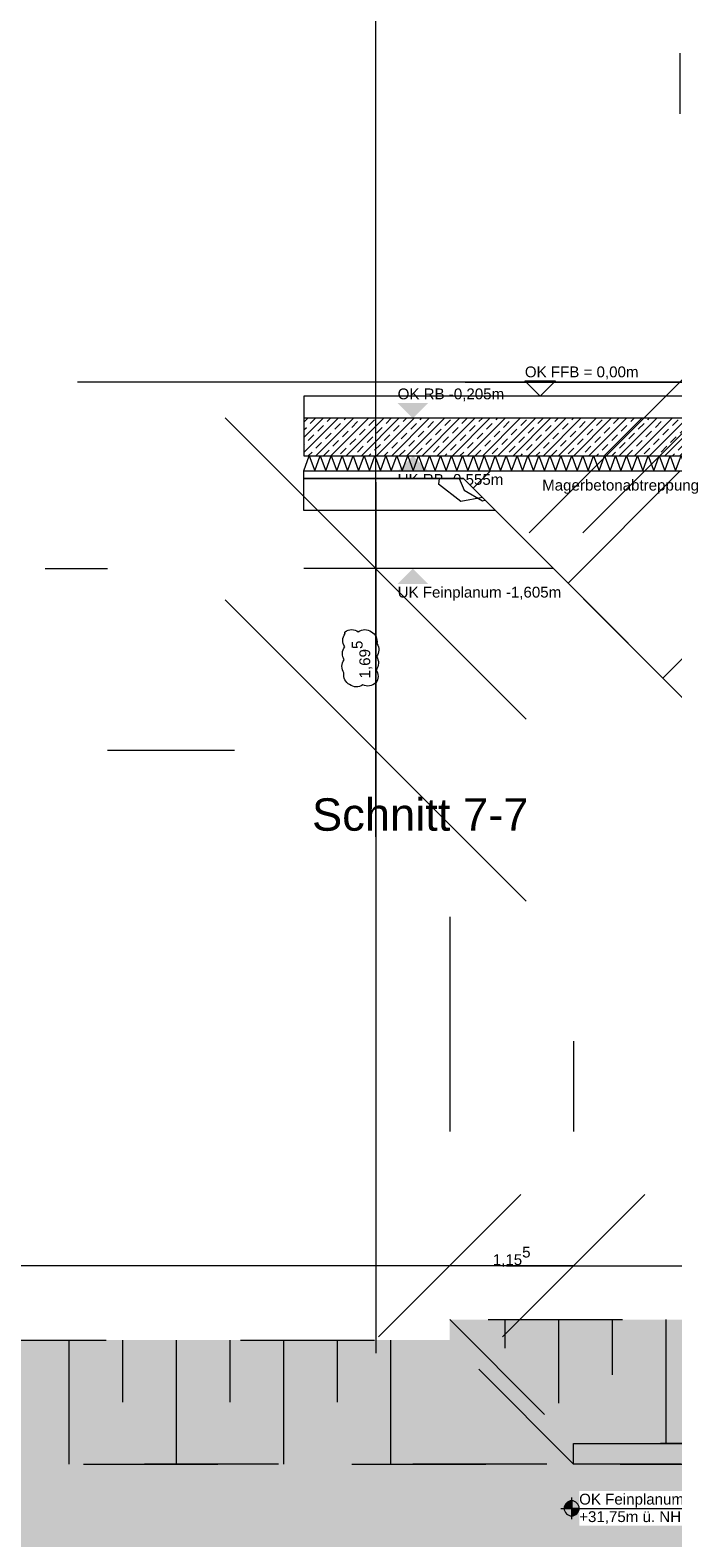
# Model space of a CAD drawing. Header units: metres. Extents: x -3716 to 31, y -1854 to 706.
# Tile 198 of 237: x -1017 to -942, y 437 to 613. Entities that reach past the tile are written whole.
import ezdxf

# ---------------------------------------------------------------- set-up
doc = ezdxf.new("R2010")
doc.units = ezdxf.units.M
doc.header["$LTSCALE"] = 1.25
doc.header["$PDMODE"] = 1
doc.header["$PDSIZE"] = -2
doc.linetypes.add('VW-01 Strichlinie kurz', pattern=[1.999894, 0.999947, -0.999947])
doc.layers.get('0').update_dxf_attribs({"lineweight": 25})
for name, color, linetype, lineweight, true_color in [('00 -Bauelemente -Dämmung innen', 7, 'Continuous', 9, 0xff7fe6), ('30 -35 Decken- 0 Decken', 7, 'Continuous', 35, 0x00ee00), ('70 -72 Beschriftung- 1 Beschriftung allgemein', 7, 'Continuous', 9, 0xff6633), ('70 -76 Bemaßung- 2 Allgemein', 7, 'Continuous', 5, 0x6666cc), ('70 -77 Revision- 2 Wolken', 7, 'Continuous', 18, 0x944cff)]:
    doc.layers.add(name, color=color, linetype=linetype, lineweight=lineweight, true_color=true_color)
for name, color, linetype, lineweight in [('30 -32 Gründung-Baugrube', 7, 'VW-01 Strichlinie kurz', 9), ('70 -72 Beschriftung- 5 Höhenkoten', 7, 'Continuous', 15), ('Keine', 7, 'Continuous', 9)]:
    doc.layers.add(name, color=color, linetype=linetype, lineweight=lineweight)
doc.styles.add('Arial', font='arial.ttf')
doc.dimstyles.new('k+k_klein', dxfattribs={"dimtxt": 1.258608, "dimasz": 1.3255, "dimexe": 1.25, "dimexo": 3.75, "dimgap": 0.125, "dimtad": 1, "dimdec": 3, "dimtxsty": 'Arial', "dimblk": 'VW_SLASH', "dimblk1": 'VW_SLASH', "dimblk2": 'VW_SLASH', "dimcen": 0, "dimdle": 0.625, "dimadec": 3, "dimazin": 0, "dimtfac": 0.75, "dimtdec": 3, "dimtix": 1, "dimtmove": 0, "dimatfit": 0, "dimldrblk": 'VW_FILLEDARROW', "dimfxlon": 1, "dimfrac": 2, "dimtolj": 1, "dimarcsym": 0})
doc.dimstyles.new('SIA_DIN1356', dxfattribs={"dimtxt": 1.258608, "dimasz": 2.80603, "dimexe": 2.5, "dimexo": 3.75, "dimgap": 0.625, "dimtad": 1, "dimdec": 3, "dimtxsty": 'Arial', "dimblk": 'VW_SLASH-1', "dimblk1": 'VW_SLASH-1', "dimblk2": 'VW_SLASH-1', "dimcen": 0, "dimdle": 2.5, "dimadec": 3, "dimazin": 0, "dimtfac": 1, "dimtdec": 3, "dimtix": 1, "dimtmove": 0, "dimatfit": 0, "dimldrblk": 'VW_FILLEDARROW-1', "dimfxl": 1, "dimfrac": 2, "dimtolj": 1, "dimarcsym": 0})

# ---------------------------------------------------------------- blocks, each defined once
blk = doc.blocks.new('Gruppe-43')
at = {"layer": '30 -32 Gründung-Baugrube', "color": 7, "transparency": 33554687}
for p, q in [((-52.326, 2.398), (-52.326, 2.133)), ((-51.826, 2.398), (-51.826, 1.621)), ((-51.326, 2.398), (-51.326, 1.885)), ((-50.826, 2.398), (-50.826, 1.243))]:
    blk.add_line(p, q, dxfattribs=at)
blk = doc.blocks.new('Gruppe-44')
at = {"layer": '30 -32 Gründung-Baugrube', "color": 7, "transparency": 33554687}
for p, q in [((-56.391, 2.208), (-56.391, 1.053)), ((-55.891, 2.208), (-55.891, 1.63)), ((-55.391, 2.208), (-55.391, 1.053)), ((-54.891, 2.208), (-54.891, 1.63)), ((-54.391, 2.208), (-54.391, 1.053)), ((-53.891, 2.208), (-53.891, 1.63)), ((-53.391, 2.208), (-53.391, 1.053))]:
    blk.add_line(p, q, dxfattribs=at)
blk = doc.blocks.new('Gruppe-153')
at = {"layer": '30 -32 Gründung-Baugrube', "color": 7, "transparency": 33554687}
for name in ['Gruppe-43', 'Gruppe-44']:
    blk.add_blockref(name, (0, 0), dxfattribs=at)
blk = doc.blocks.new('Gruppe-290')
at = {"color": 255, "linetype": 'Continuous'}
blk.add_wipeout([(-51.634, 0.64), (-50.071, 0.64), (-50.071, 0.802), (-51.634, 0.802)], dxfattribs=at).dxf.layer = '70 -72 Beschriftung- 5 Höhenkoten'
at = {"layer": '70 -72 Beschriftung- 5 Höhenkoten', "insert": (-51.634, 0.776), "char_height": 0.10069, "attachment_point": 1, "line_spacing_factor": 0.96878, "style": 'Arial'}
blk.add_mtext('OK Feinplanum Dränage', dxfattribs=at)
at = {"color": 255, "linetype": 'Continuous'}
blk.add_wipeout([(-51.634, 0.478), (-50.004, 0.478), (-50.004, 0.64), (-51.634, 0.64)], dxfattribs=at).dxf.layer = '70 -72 Beschriftung- 5 Höhenkoten'
at = {"layer": '70 -72 Beschriftung- 5 Höhenkoten', "linetype": 'Continuous', "lineweight": 0}
h = blk.add_hatch(color=7, dxfattribs=at)
edge = h.paths.add_edge_path()
edge.add_arc((-51.704, 0.64), 0.07, 90, 180)
edge.add_line((-51.774, 0.64), (-51.704, 0.64))
edge.add_line((-51.704, 0.64), (-51.704, 0.71))
h = blk.add_hatch(color=7, dxfattribs=at)
edge = h.paths.add_edge_path()
edge.add_arc((-51.704, 0.64), 0.07, 270, 360)
edge.add_line((-51.634, 0.64), (-51.704, 0.64))
edge.add_line((-51.704, 0.64), (-51.704, 0.57))
at = {"layer": '70 -72 Beschriftung- 5 Höhenkoten'}
for p, q in [((-51.704, 0.54), (-51.704, 0.74)), ((-51.804, 0.64), (-50.004, 0.64))]:
    blk.add_line(p, q, dxfattribs=at)
at = {"layer": '70 -72 Beschriftung- 5 Höhenkoten', "flags": 128}
for points in [[(-51.704, 0.71, 0.414214), (-51.774, 0.64), (-51.704, 0.64)], [(-51.634, 0.64, 0.414214), (-51.704, 0.71), (-51.704, 0.64)], [(-51.774, 0.64, 0.414214), (-51.704, 0.57), (-51.704, 0.64)], [(-51.704, 0.57, 0.414214), (-51.634, 0.64), (-51.704, 0.64)]]:
    blk.add_lwpolyline(points, format="xyb", close=True, dxfattribs=at)
at = {"layer": '70 -72 Beschriftung- 5 Höhenkoten', "insert": (-51.634, 0.613), "char_height": 0.10069, "attachment_point": 1, "line_spacing_factor": 0.96878, "style": 'Arial'}
blk.add_mtext('+31,75m ü. NHN (-2,45m)', dxfattribs=at)
blk = doc.blocks.new('VW_SLASH')
at = {"color": 0, "linetype": 'ByBlock', "lineweight": -2, "transparency": 16777216}
blk.add_line((0.472, 0), (-1, 0), dxfattribs=at)
at = {"color": 0, "lineweight": 5, "transparency": 16777216, "flags": 128}
blk.add_lwpolyline([(0.5, 0.5), (-0.5, -0.5)], dxfattribs=at)
blk = doc.blocks.new('*D828')
at = {"layer": '70 -76 Bemaßung- 2 Allgemein', "color": 0, "lineweight": -2}
for p, q in [((-52.841, 6.148), (-52.841, 4.15)), ((-70.746, 4.003), (-70.746, 4.15)), ((-54.167, 2.9), (-69.421, 2.9))]:
    blk.add_line(p, q, dxfattribs=at)
at = {"layer": 'Defpoints', "color": 0}
for p in [(-70.746, 2.9), (-52.841, 2.398), (-70.746, 0.253)]:
    blk.add_point(p, dxfattribs=at)
at = {"layer": '70 -76 Bemaßung- 2 Allgemein', "color": 0, "lineweight": -2, "xscale": 1.32550048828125, "yscale": 1.32550048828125, "zscale": 1.32550048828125, "rotation": 180}
blk.add_blockref('VW_SLASH', (-70.746, 2.9), dxfattribs=at)
at = {"layer": '70 -76 Bemaßung- 2 Allgemein', "color": 0, "lineweight": -2, "xscale": 1.32550048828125, "yscale": 1.32550048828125, "zscale": 1.32550048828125}
blk.add_blockref('VW_SLASH', (-52.841, 2.9), dxfattribs=at)
at = {"layer": '70 -76 Bemaßung- 2 Allgemein', "color": 0, "insert": (-61.794, 2.983), "char_height": 0.10069, "attachment_point": 5, "style": 'Arial'}
blk.add_mtext('\\A1;17,90\\S51^ ;', dxfattribs=at)
blk = doc.blocks.new('VW_FILLEDARROW')
at = {"linetype": 'Continuous', "lineweight": 0, "transparency": 16777216}
blk.add_hatch(color=0, dxfattribs=at).paths.add_polyline_path([(-2.829, 0.758), (0, 0), (-2.829, -0.758)])
at = {"color": 0, "lineweight": 5, "transparency": 16777216, "flags": 128}
blk.add_lwpolyline([(-2.829, 0.758), (0, 0), (-2.829, -0.758)], close=True, dxfattribs=at)
blk = doc.blocks.new('*D829')
at = {"layer": '70 -76 Bemaßung- 2 Allgemein', "color": 0, "lineweight": -2}
for p, q in [((-52.841, 6.148), (-52.841, 4.15)), ((-51.686, 4.993), (-51.686, 4.15)), ((-54.167, 2.9), (-55.492, 2.9)), ((-51.686, 2.9), (-52.841, 2.9)), ((-50.36, 2.9), (-49.035, 2.9))]:
    blk.add_line(p, q, dxfattribs=at)
at = {"layer": 'Defpoints', "color": 0}
for p in [(-52.841, 2.9), (-52.841, 2.398), (-51.686, 1.243)]:
    blk.add_point(p, dxfattribs=at)
at = {"layer": '70 -76 Bemaßung- 2 Allgemein', "color": 0, "lineweight": -2, "xscale": 1.32550048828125, "yscale": 1.32550048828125, "zscale": 1.32550048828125}
blk.add_blockref('VW_SLASH', (-52.841, 2.9), dxfattribs=at)
at = {"layer": '70 -76 Bemaßung- 2 Allgemein', "color": 0, "lineweight": -2, "xscale": 1.32550048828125, "yscale": 1.32550048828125, "zscale": 1.32550048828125, "rotation": 180}
blk.add_blockref('VW_SLASH', (-51.686, 2.9), dxfattribs=at)
at = {"layer": '70 -76 Bemaßung- 2 Allgemein', "color": 0, "insert": (-52.263, 2.982), "char_height": 0.10069, "attachment_point": 5, "style": 'Arial'}
blk.add_mtext('\\A1;1,15\\S5^ ;', dxfattribs=at)
blk = doc.blocks.new('*D830')
at = {"layer": '70 -76 Bemaßung- 2 Allgemein', "color": 0, "lineweight": -2}
for p, q in [((-51.686, 4.993), (-51.686, 4.15)), ((-27.531, 4.803), (-27.531, 4.15)), ((-28.857, 2.9), (-50.36, 2.9))]:
    blk.add_line(p, q, dxfattribs=at)
at = {"layer": 'Defpoints', "color": 0}
for p in [(-51.686, 2.9), (-51.686, 1.243), (-27.531, 1.053)]:
    blk.add_point(p, dxfattribs=at)
at = {"layer": '70 -76 Bemaßung- 2 Allgemein', "color": 0, "lineweight": -2, "xscale": 1.32550048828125, "yscale": 1.32550048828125, "zscale": 1.32550048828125, "rotation": 180}
blk.add_blockref('VW_SLASH', (-51.686, 2.9), dxfattribs=at)
at = {"layer": '70 -76 Bemaßung- 2 Allgemein', "color": 0, "lineweight": -2, "xscale": 1.32550048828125, "yscale": 1.32550048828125, "zscale": 1.32550048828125}
blk.add_blockref('VW_SLASH', (-27.531, 2.9), dxfattribs=at)
at = {"layer": '70 -76 Bemaßung- 2 Allgemein', "color": 0, "insert": (-39.608, 2.982), "char_height": 0.10069, "attachment_point": 5, "style": 'Arial'}
blk.add_mtext('\\A1;24,15\\S5^ ;', dxfattribs=at)
blk = doc.blocks.new('Gruppe-1144')
at = {"color": 255, "linetype": 'Continuous', "lineweight": 5}
blk.add_wipeout([(-54.2, 13.048), (-50.196, 13.048), (-50.196, 13.188), (-54.2, 13.188)], dxfattribs=at).dxf.layer = '00 -Bauelemente -Dämmung innen'
blk = doc.blocks.new('Gruppe-1145')
at = {"layer": '00 -Bauelemente -Dämmung innen', "color": 7, "transparency": 33554687, "flags": 128}
blk.add_lwpolyline([(-54.2, 13.048), (-54.149, 13.188), (-54.098, 13.048), (-54.047, 13.188), (-53.996, 13.048), (-53.945, 13.188), (-53.894, 13.048), (-53.843, 13.188), (-53.792, 13.048), (-53.741, 13.188), (-53.69, 13.048), (-53.639, 13.188), (-53.589, 13.048), (-53.538, 13.188), (-53.487, 13.048), (-53.436, 13.188), (-53.385, 13.048), (-53.334, 13.188), (-53.283, 13.048), (-53.232, 13.188), (-53.181, 13.048), (-53.13, 13.188), (-53.079, 13.048), (-53.028, 13.188), (-52.977, 13.048), (-52.926, 13.188), (-52.875, 13.048), (-52.824, 13.188), (-52.773, 13.048), (-52.722, 13.188), (-52.671, 13.048), (-52.62, 13.188), (-52.569, 13.048), (-52.518, 13.188), (-52.468, 13.048), (-52.417, 13.188), (-52.366, 13.048), (-52.315, 13.188), (-52.264, 13.048), (-52.213, 13.188), (-52.162, 13.048), (-52.111, 13.188), (-52.06, 13.048), (-52.009, 13.188), (-51.958, 13.048), (-51.907, 13.188), (-51.856, 13.048), (-51.805, 13.188), (-51.754, 13.048), (-51.703, 13.188), (-51.652, 13.048), (-51.601, 13.188), (-51.55, 13.048), (-51.499, 13.188), (-51.448, 13.048), (-51.397, 13.188), (-51.346, 13.048), (-51.296, 13.188), (-51.245, 13.048), (-51.194, 13.188), (-51.143, 13.048), (-51.092, 13.188), (-51.041, 13.048), (-50.99, 13.188), (-50.939, 13.048), (-50.888, 13.188), (-50.837, 13.048), (-50.786, 13.188), (-50.735, 13.048), (-50.684, 13.188), (-50.633, 13.048), (-50.582, 13.188), (-50.531, 13.048), (-50.48, 13.188), (-50.429, 13.048), (-50.378, 13.188), (-50.327, 13.048), (-50.276, 13.188), (-50.225, 13.048), (-50.196, 13.129)], dxfattribs=at)
blk = doc.blocks.new('Gruppe-1146')
at = {"layer": '00 -Bauelemente -Dämmung innen', "color": 7, "linetype": 'Continuous', "lineweight": 9, "transparency": 33554687}
blk.add_line((-50.196, 13.188), (-54.2, 13.188), dxfattribs=at)
blk = doc.blocks.new('Gruppe-1147')
at = {"layer": '00 -Bauelemente -Dämmung innen', "color": 7, "linetype": 'Continuous', "lineweight": 9, "transparency": 33554687}
blk.add_line((-54.2, 13.048), (-50.196, 13.048), dxfattribs=at)
blk = doc.blocks.new('Gruppe-1148')
at = {"layer": '00 -Bauelemente -Dämmung innen', "color": 7, "transparency": 33554687}
for name in ['Gruppe-1146', 'Gruppe-1147']:
    blk.add_blockref(name, (0, 0), dxfattribs=at)
blk = doc.blocks.new('Gruppe-1149')
at = {"layer": '00 -Bauelemente -Dämmung innen', "color": 7}
blk.add_blockref('Gruppe-1144', (0, 0), dxfattribs=at)
at = {"layer": '00 -Bauelemente -Dämmung innen', "color": 7, "transparency": 33554687}
for name in ['Gruppe-1145', 'Gruppe-1148']:
    blk.add_blockref(name, (0, 0), dxfattribs=at)
blk = doc.blocks.new('Gruppe-1150')
at = {"layer": '00 -Bauelemente -Dämmung innen', "color": 7, "transparency": 33554687}
blk.add_blockref('Gruppe-1149', (0, 0), dxfattribs=at)
at = {"layer": '00 -Bauelemente -Dämmung innen', "color": 0, "flags": 1}
for tag in ['IFC_UUID', 'instanceID', 'prm0_name', 'prm0_type', 'prm0_value', 'prm1_name', 'prm1_type', 'prm1_value', 'prm2_name', 'prm2_type', 'prm2_value', 'prm3_name', 'prm3_type', 'prm3_value', 'prm4_name', 'prm4_type', 'prm4_value', 'prm5_name', 'prm5_type', 'prm5_value', 'prm6_name', 'prm6_type', 'prm6_value']:
    blk.add_attdef(tag, (-54.2, 13.048), '', height=0.00018, dxfattribs=at)
blk = doc.blocks.new('VW_SLASH-1')
at = {"color": 0, "linetype": 'ByBlock', "lineweight": -2, "transparency": 16777216}
blk.add_line((0.8909, 0), (-1, 0), dxfattribs=at)
at = {"color": 0, "lineweight": 20, "transparency": 16777216, "flags": 128}
blk.add_lwpolyline([(0.5001, 0.5001), (-0.5001, -0.5001)], dxfattribs=at)
blk = doc.blocks.new('*D1666')
at = {"layer": '30 -35 Decken- 0 Decken', "color": 0, "linetype": 'Continuous', "lineweight": -2}
for p, q in [((-50.696, 16.938), (-50.696, 16.373)), ((-50.196, 16.938), (-50.196, 16.373)), ((-53.502, 13.873), (-56.308, 13.873)), ((-50.196, 13.873), (-50.696, 13.873)), ((-47.39, 13.873), (-44.584, 13.873))]:
    blk.add_line(p, q, dxfattribs=at)
at = {"layer": 'Defpoints', "color": 0}
for p in [(-50.696, 13.873), (-50.696, 13.188), (-50.196, 13.188)]:
    blk.add_point(p, dxfattribs=at)
at = {"layer": '30 -35 Decken- 0 Decken', "color": 0, "lineweight": -2, "xscale": 2.8060302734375, "yscale": 2.8060302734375, "zscale": 2.8060302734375}
blk.add_blockref('VW_SLASH-1', (-50.696, 13.873), dxfattribs=at)
at = {"layer": '30 -35 Decken- 0 Decken', "color": 0, "lineweight": -2, "xscale": 2.8060302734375, "yscale": 2.8060302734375, "zscale": 2.8060302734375, "rotation": 180}
blk.add_blockref('VW_SLASH-1', (-50.196, 13.873), dxfattribs=at)
at = {"layer": '30 -35 Decken- 0 Decken', "color": 0, "lineweight": 9, "insert": (-50.446, 13.95), "char_height": 0.1007, "attachment_point": 5, "style": 'Arial'}
blk.add_mtext('\\A1;50', dxfattribs=at)
blk = doc.blocks.new('VW_FILLEDARROW-1')
at = {"linetype": 'Continuous', "lineweight": 0, "transparency": 16777216}
blk.add_hatch(color=0, dxfattribs=at).paths.add_polyline_path([(-1.4144, 0.379), (0, 0), (-1.4144, -0.379)])
at = {"color": 0, "lineweight": 5, "transparency": 16777216, "flags": 128}
blk.add_lwpolyline([(-1.4144, 0.379), (0, 0), (-1.4144, -0.379)], close=True, dxfattribs=at)
blk = doc.blocks.new('Gruppe-1237')
at = {"layer": '70 -77 Revision- 2 Wolken', "transparency": 33554687, "flags": 128}
blk.add_lwpolyline([(-53.815, 11.55, -0.162278), (-53.754, 11.57, -0.162278), (-53.693, 11.55, -0.162278), (-53.632, 11.57, -0.162278), (-53.571, 11.55, -0.162278), (-53.527, 11.503, -0.162278), (-53.52, 11.439, -0.162278), (-53.501, 11.378, -0.162278), (-53.523, 11.317, -0.162278), (-53.505, 11.256, -0.162278), (-53.527, 11.196, -0.162278), (-53.508, 11.134, -0.162278), (-53.53, 11.074, -0.162278), (-53.587, 11.045, -0.162278), (-53.651, 11.056, -0.162278), (-53.712, 11.036, -0.162278), (-53.773, 11.057, -0.162278), (-53.818, 11.103, -0.162278), (-53.826, 11.166, -0.162278), (-53.845, 11.228, -0.162278), (-53.823, 11.288, -0.162278), (-53.841, 11.35, -0.162278), (-53.819, 11.41, -0.162278), (-53.838, 11.472, -0.162278), (-53.816, 11.532, -0.162278), (-53.818, 11.541, -0.162278), (-53.815, 11.55)], format="xyb", close=True, dxfattribs=at)
blk = doc.blocks.new('*D1675')
at = {"layer": '30 -35 Decken- 0 Decken', "color": 0, "linetype": 'Continuous', "lineweight": -2}
for p, q in [((-53.53, 14.944), (-53.53, 17.75)), ((-56.611, 12.138), (-56.03, 12.138)), ((-53.53, 10.443), (-53.53, 12.138)), ((-54.846, 10.443), (-56.03, 10.443)), ((-53.53, 7.637), (-53.53, 4.831))]:
    blk.add_line(p, q, dxfattribs=at)
at = {"layer": 'Defpoints', "color": 0}
for p in [(-53.53, 12.138), (-52.861, 12.138), (-51.096, 10.443)]:
    blk.add_point(p, dxfattribs=at)
at = {"layer": '30 -35 Decken- 0 Decken', "color": 0, "lineweight": -2, "xscale": 2.8060302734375, "yscale": 2.8060302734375, "zscale": 2.8060302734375}
for p, rotation in [((-53.53, 12.138), 270), ((-53.53, 10.443), 90)]:
    blk.add_blockref('VW_SLASH-1', p, dxfattribs=dict(at, rotation=rotation))
at = {"layer": '30 -35 Decken- 0 Decken', "color": 0, "lineweight": 9, "insert": (-53.658, 11.291), "char_height": 0.10069, "attachment_point": 5, "rotation": 90, "style": 'Arial'}
blk.add_mtext('\\A1;1,69\\S5^ ;', dxfattribs=at)
blk = doc.blocks.new('Gruppe-519')
at = {"layer": '70 -76 Bemaßung- 2 Allgemein'}
for base, p1, p2, text, picture, middle in [((-70.74606, 2.89996), (-52.841, 2.39796), (-70.74606, 0.25296), '17,90\\S51^ ;', '*D828', (-61.79353, 2.98306)), ((-52.841, 2.89996), (-51.686, 1.24296), (-52.841, 2.39796), '1,15\\S5^ ;', '*D829', (-52.2635, 2.98215)), ((-51.686, 2.89996), (-27.531, 1.05296), (-51.686, 1.24296), '24,15\\S5^ ;', '*D830', (-39.6085, 2.98215))]:
    dim = blk.add_linear_dim(base=base, p1=p1, p2=p2, text=text, dimstyle='k+k_klein', override={"dimtxt": 0.100689, "dimgap": 0.005, "dimdec": 4, "dimpost": '<>', "dimtxsty": 'Arial', "dimtmove": 2}, dxfattribs=at)
    dim.commit()
    dim.dimension.update_dxf_attribs({"geometry": picture, "text_midpoint": middle})
blk = doc.blocks.new('_Feinplanum 2D (2D)')
at = {"layer": '30 -32 Gründung-Baugrube', "linetype": 'Continuous', "lineweight": 0, "true_color": 0xfffdee}
h = blk.add_hatch(color=7, dxfattribs=at)
h.paths.add_polyline_path([(3.234, 2.208), (3.234, -3.255), (2.984, -4.188), (2.984, -7.283), (4.962, -7.283), (4.962, -10.133), (2.654, -10.133), (2.654, -15.181), (4.962, -15.181), (4.962, -18.031), (2.984, -18.031), (2.984, -43.352), (-34.742, -43.352), (-34.742, -45.105), (-41.182, -45.105), (-41.182, -44.674), (-49.965, -44.674), (-49.965, -43.352), (-84.242, -43.352), (-84.242, -45.104), (-90.682, -45.104), (-90.682, -44.674), (-99.465, -44.674), (-99.465, -43.352), (-160.892, -43.352), (-160.892, -45.104), (-167.332, -45.104), (-167.332, -44.674), (-176.115, -44.674), (-176.115, -43.352), (-179.176, -43.352), (-179.176, 2.208), (-156.666, 2.208), (-156.666, 2.555), (-146.526, 2.555), (-146.526, 2.208), (-52.841, 2.208), (-52.841, 2.398), (-26.376, 2.398), (-26.376, 2.208)])
h.paths.add_polyline_path([(-178.021, 1.053), (-178.021, -42.197), (-174.115, -42.197), (-174.115, -42.674), (-171.875, -42.674), (-171.875, -42.228), (-169.941, -42.228), (-169.941, -42.674), (-167.701, -42.674), (-167.701, -42.197), (-165.332, -42.197), (-165.332, -43.104), (-162.892, -43.104), (-162.892, -42.197), (-97.465, -42.197), (-97.465, -42.674), (-95.225, -42.674), (-95.225, -42.197), (-93.291, -42.197), (-93.291, -42.674), (-91.051, -42.674), (-91.051, -42.197), (-88.682, -42.197), (-88.682, -43.104), (-86.242, -43.104), (-86.242, -42.197), (-53.001, -42.197), (-53.001, -41.897), (-52.999, -41.897), (-52.999, -42.197), (-47.965, -42.197), (-47.965, -42.674), (-45.725, -42.674), (-45.725, -42.197), (-43.791, -42.197), (-43.791, -42.674), (-41.551, -42.674), (-41.551, -42.197), (-39.182, -42.197), (-39.182, -43.104), (-36.742, -43.104), (-36.742, -42.197), (-16.711, -42.197), (-16.711, -42.196), (-13.63, -42.197), (1.829, -42.197), (1.829, -4.036), (2.079, -3.103), (2.079, 1.053), (-16.711, 1.053), (-27.531, 1.053), (-27.531, 1.243), (-51.686, 1.243), (-51.686, 1.053), (-53.001, 1.053), (-88.896, 1.053), (-106.641, 1.053), (-147.681, 1.053), (-147.681, 1.4), (-155.511, 1.4), (-155.511, 1.053)])
at = {"layer": '30 -32 Gründung-Baugrube', "linetype": 'Continuous', "lineweight": 0, "true_color": 0xfffbdf}
blk.add_hatch(color=7, dxfattribs=at).paths.add_polyline_path([(-51.686, 1.243), (-27.531, 1.243), (-27.531, 1.053), (-51.686, 1.053)])
at = {"layer": '30 -32 Gründung-Baugrube', "linetype": 'Continuous', "lineweight": 0}
h = blk.add_hatch(color=254, dxfattribs=at)
h.paths.add_polyline_path([(-52.999, -42.197), (-53.001, -42.197), (-86.242, -42.197), (-86.242, -43.104), (-88.682, -43.104), (-88.682, -42.197), (-88.896, -42.197), (-88.896, -42.197), (-91.051, -42.197), (-91.051, -42.674), (-93.291, -42.674), (-93.291, -42.197), (-95.225, -42.197), (-95.225, -42.674), (-97.465, -42.674), (-97.465, -42.197), (-162.892, -42.197), (-162.892, -43.104), (-165.332, -43.104), (-165.332, -42.197), (-167.701, -42.197), (-167.701, -42.674), (-169.941, -42.674), (-169.941, -42.197), (-171.875, -42.197), (-171.875, -42.674), (-174.115, -42.674), (-174.115, -42.197), (-178.021, -42.197), (-178.021, 1.053), (-106.641, 1.053), (-88.896, 1.053), (-53.001, 1.053), (-16.711, 1.053), (2.079, 1.053), (2.079, -3.103), (1.829, -4.036), (1.829, -42.197), (-13.63, -42.197), (-16.711, -42.196), (-16.711, -42.197), (-36.742, -42.197), (-36.742, -43.104), (-39.182, -43.104), (-39.182, -42.197), (-41.551, -42.197), (-41.551, -42.674), (-43.791, -42.674), (-43.791, -42.197), (-45.725, -42.197), (-45.725, -42.674), (-47.965, -42.674), (-47.965, -42.197)])
h.paths.add_polyline_path([(-106.641, 0.253), (-177.221, 0.253), (-177.221, -41.397), (-174.115, -41.397), (-174.115, -40.677), (-171.875, -40.677), (-171.875, -41.397), (-169.941, -41.397), (-169.941, -40.677), (-167.701, -40.677), (-167.701, -41.397), (-165.332, -41.397), (-165.332, -40.004), (-162.892, -40.004), (-162.892, -41.397), (-97.465, -41.397), (-97.465, -40.677), (-95.225, -40.677), (-95.225, -41.397), (-93.291, -41.397), (-93.291, -40.677), (-91.051, -40.677), (-91.051, -41.397), (-88.896, -41.397), (-88.896, -41.397), (-88.682, -41.397), (-88.682, -40.004), (-86.242, -40.004), (-86.242, -41.397), (-71.546, -41.397), (-71.546, 0.253), (-88.896, 0.253)])
h.paths.add_polyline_path([(-70.746, -41.397), (-53.001, -41.397), (-52.999, -41.397), (-47.965, -41.397), (-47.965, -40.677), (-45.725, -40.677), (-45.725, -41.397), (-43.791, -41.397), (-43.791, -40.677), (-41.551, -40.677), (-41.551, -41.397), (-39.182, -41.397), (-39.182, -40.004), (-36.742, -40.004), (-36.742, -41.397), (-16.711, -41.397), (-16.711, -41.398), (1.029, -41.397), (1.029, -3.93), (1.279, -2.997), (1.279, 0.253), (-16.711, 0.253), (-53.001, 0.253), (-70.746, 0.253)])
at = {"layer": '30 -32 Gründung-Baugrube'}
for p, q in [((-52.841, 2.398), (-51.686, 1.243)), ((-51.686, 1.053), (-52.841, 2.208))]:
    blk.add_line(p, q, dxfattribs=at)
at = {"layer": '30 -32 Gründung-Baugrube', "flags": 128}
for points in [[(3.234, 2.208), (3.234, -3.255), (2.984, -4.188), (2.984, -7.283), (4.962, -7.283), (4.962, -10.133), (2.654, -10.133), (2.654, -15.181), (4.962, -15.181), (4.962, -18.031), (2.984, -18.031), (2.984, -43.352), (-34.742, -43.352), (-34.742, -45.105), (-41.182, -45.105), (-41.182, -44.674), (-49.965, -44.674), (-49.965, -43.352), (-84.242, -43.352), (-84.242, -45.104), (-90.682, -45.104), (-90.682, -44.674), (-99.465, -44.674), (-99.465, -43.352), (-160.892, -43.352), (-160.892, -45.104), (-167.332, -45.104), (-167.332, -44.674), (-176.115, -44.674), (-176.115, -43.352), (-179.176, -43.352), (-179.176, 2.208), (-156.666, 2.208), (-156.666, 2.555), (-146.526, 2.555), (-146.526, 2.208), (-52.841, 2.208), (-52.841, 2.398), (-26.376, 2.398), (-26.376, 2.208)], [(-178.021, 1.053), (-178.021, -42.197), (-174.115, -42.197), (-174.115, -42.674), (-171.875, -42.674), (-171.875, -42.228), (-169.941, -42.228), (-169.941, -42.674), (-167.701, -42.674), (-167.701, -42.197), (-165.332, -42.197), (-165.332, -43.104), (-162.892, -43.104), (-162.892, -42.197), (-97.465, -42.197), (-97.465, -42.674), (-95.225, -42.674), (-95.225, -42.197), (-93.291, -42.197), (-93.291, -42.674), (-91.051, -42.674), (-91.051, -42.197), (-88.682, -42.197), (-88.682, -43.104), (-86.242, -43.104), (-86.242, -42.197), (-53.001, -42.197), (-53.001, -41.897), (-52.999, -41.897), (-52.999, -42.197), (-47.965, -42.197), (-47.965, -42.674), (-45.725, -42.674), (-45.725, -42.197), (-43.791, -42.197), (-43.791, -42.674), (-41.551, -42.674), (-41.551, -42.197), (-39.182, -42.197), (-39.182, -43.104), (-36.742, -43.104), (-36.742, -42.197), (-16.711, -42.197), (-16.711, -42.196), (-13.63, -42.197), (1.829, -42.197), (1.829, -4.036), (2.079, -3.103), (2.079, 1.053), (-16.711, 1.053), (-27.531, 1.053), (-27.531, 1.243), (-51.686, 1.243), (-51.686, 1.053), (-53.001, 1.053), (-88.896, 1.053), (-106.641, 1.053), (-147.681, 1.053), (-147.681, 1.4), (-155.511, 1.4), (-155.511, 1.053)], [(-51.686, 1.243), (-27.531, 1.243), (-27.531, 1.053), (-51.686, 1.053)], [(-52.999, -42.197), (-53.001, -42.197), (-86.242, -42.197), (-86.242, -43.104), (-88.682, -43.104), (-88.682, -42.197), (-88.896, -42.197), (-88.896, -42.197), (-91.051, -42.197), (-91.051, -42.674), (-93.291, -42.674), (-93.291, -42.197), (-95.225, -42.197), (-95.225, -42.674), (-97.465, -42.674), (-97.465, -42.197), (-162.892, -42.197), (-162.892, -43.104), (-165.332, -43.104), (-165.332, -42.197), (-167.701, -42.197), (-167.701, -42.674), (-169.941, -42.674), (-169.941, -42.197), (-171.875, -42.197), (-171.875, -42.674), (-174.115, -42.674), (-174.115, -42.197), (-178.021, -42.197), (-178.021, 1.053), (-106.641, 1.053), (-88.896, 1.053), (-53.001, 1.053), (-16.711, 1.053), (2.079, 1.053), (2.079, -3.103), (1.829, -4.036), (1.829, -42.197), (-13.63, -42.197), (-16.711, -42.196), (-16.711, -42.197), (-36.742, -42.197), (-36.742, -43.104), (-39.182, -43.104), (-39.182, -42.197), (-41.551, -42.197), (-41.551, -42.674), (-43.791, -42.674), (-43.791, -42.197), (-45.725, -42.197), (-45.725, -42.674), (-47.965, -42.674), (-47.965, -42.197)]]:
    blk.add_lwpolyline(points, close=True, dxfattribs=at)
at = {"layer": '30 -32 Gründung-Baugrube', "color": 7}
blk.add_blockref('Gruppe-153', (0, 0), dxfattribs=at)
at = {"layer": '70 -72 Beschriftung- 5 Höhenkoten', "color": 7}
blk.add_blockref('Gruppe-290', (0, 0), dxfattribs=at)
at = {"layer": '70 -76 Bemaßung- 2 Allgemein'}
blk.add_blockref('Gruppe-519', (0, 0), dxfattribs=at)
blk = doc.blocks.new('_FU_2D LP11 (3D)')
at = {"layer": '00 -Bauelemente -Dämmung innen', "color": 7}
blk.add_blockref('Gruppe-1150', (0, 0), dxfattribs=at)
at = {"color": 255, "linetype": 'Continuous', "lineweight": 9}
blk.add_wipeout([(-54.2, 13.538), (-49.79599996, 13.538), (-49.79599996, 13.743), (-54.2, 13.743)], dxfattribs=at).dxf.layer = '30 -35 Decken- 0 Decken'
at = {"layer": '30 -35 Decken- 0 Decken', "color": 7, "linetype": 'Continuous', "lineweight": 9, "flags": 128}
blk.add_lwpolyline([(-54.2, 13.538), (-49.79599996, 13.538), (-49.79599996, 13.743), (-54.2, 13.743)], close=True, dxfattribs=at)
at = {"layer": '30 -35 Decken- 0 Decken', "color": 7, "linetype": 'Continuous', "lineweight": 9}
blk.add_solid([(-53.18349996, 13.538), (-53.3257643, 13.68026433), (-53.04123563, 13.68026433)], dxfattribs=at)
at = {"layer": '30 -35 Decken- 0 Decken', "color": 7, "insert": (-53.3257643, 13.81552521), "char_height": 0.1006886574, "attachment_point": 1, "line_spacing_factor": 0.970891, "style": 'Arial'}
blk.add_mtext('OK RB -0,205m', dxfattribs=at)
at = {"color": 255, "linetype": 'Continuous', "lineweight": 9}
blk.add_wipeout([(-50.39599996, 10.843), (-47.34599996, 10.843), (-47.34599996, 11.588), (-28.82099996, 11.588), (-28.82099996, 13.048), (-26.02099996, 13.048), (-26.02099996, 12.978), (-27.29099996, 12.978), (-28.75099996, 11.518), (-46.48857356, 11.518), (-47.26357356, 10.743), (-50.47842637, 10.743), (-52.71342637, 12.978), (-54.2, 12.978), (-54.2, 13.048), (-50.39599996, 13.048)], dxfattribs=at).dxf.layer = '30 -35 Decken- 0 Decken'
at = {"layer": '30 -35 Decken- 0 Decken', "linetype": 'Continuous', "lineweight": 9}
h = blk.add_hatch(dxfattribs=at)
h.set_pattern_fill('5_Beton unbewehrt', style=0, pattern_type=2)
h.set_pattern_definition([(-135, (0, 0), (0.883883, -0.883883), [2.12132, -1.41421])])
h.paths.add_polyline_path([(-50.39599996, 10.843), (-47.34599996, 10.843), (-47.34599996, 11.588), (-28.82099996, 11.588), (-28.82099996, 13.048), (-26.02099996, 13.048), (-26.02099996, 12.978), (-27.29099996, 12.978), (-28.75099996, 11.518), (-46.48857356, 11.518), (-47.26357356, 10.743), (-50.47842637, 10.743), (-52.71342637, 12.978), (-54.2, 12.978), (-54.2, 13.048), (-50.39599996, 13.048)])
at = {"layer": '30 -35 Decken- 0 Decken', "color": 7, "linetype": 'Continuous', "lineweight": 9, "flags": 128}
blk.add_lwpolyline([(-50.39599996, 10.843), (-47.34599996, 10.843), (-47.34599996, 11.588), (-28.82099996, 11.588), (-28.82099996, 13.048), (-26.02099996, 13.048), (-26.02099996, 12.978), (-27.29099996, 12.978), (-28.75099996, 11.518), (-46.48857356, 11.518), (-47.26357356, 10.743), (-50.47842637, 10.743), (-52.71342637, 12.978), (-54.2, 12.978), (-54.2, 13.048), (-50.39599996, 13.048)], close=True, dxfattribs=at)
at = {"layer": '30 -35 Decken- 0 Decken', "color": 7, "linetype": 'Continuous', "lineweight": 9}
blk.add_solid([(-53.18349996, 13.188), (-53.3257643, 13.04573567), (-53.04123563, 13.04573567)], dxfattribs=at)
at = {"layer": '30 -35 Decken- 0 Decken', "color": 7, "insert": (-53.3257643, 13.01871877), "char_height": 0.1006886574, "attachment_point": 1, "line_spacing_factor": 0.970891, "style": 'Arial'}
blk.add_mtext('UK RB -0,555m', dxfattribs=at)
at = {"color": 255, "linetype": 'Continuous', "lineweight": 9}
blk.add_wipeout([(-51.99799998, 13.743), (-52.14026432, 13.88526433), (-51.85573565, 13.88526433)], dxfattribs=at).dxf.layer = '30 -35 Decken- 0 Decken'
at = {"layer": '30 -35 Decken- 0 Decken', "color": 7, "linetype": 'Continuous', "lineweight": 9, "flags": 128}
blk.add_lwpolyline([(-51.99799998, 13.743), (-52.14026432, 13.88526433), (-51.85573565, 13.88526433)], close=True, dxfattribs=at)
at = {"layer": '30 -35 Decken- 0 Decken', "color": 7, "insert": (-52.14026432, 14.02052521), "char_height": 0.1006886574, "attachment_point": 1, "line_spacing_factor": 0.970891, "style": 'Arial'}
blk.add_mtext('OK FFB = 0,00m', dxfattribs=at)
at = {"color": 255, "linetype": 'Continuous', "lineweight": 9}
blk.add_wipeout([(-54.2, 13.188), (-50.19599996, 13.188), (-50.19599996, 11.233), (-49.79599996, 11.233), (-49.79599996, 13.538), (-54.2, 13.538)], dxfattribs=at).dxf.layer = '30 -35 Decken- 0 Decken'
at = {"layer": '30 -35 Decken- 0 Decken', "linetype": 'Continuous', "lineweight": 9}
h = blk.add_hatch(dxfattribs=at)
h.set_pattern_fill('Stahlbeton1  SRF', style=0, pattern_type=2)
h.set_pattern_definition([(45, (0, 0), (0.07071068, -0.07071068), []), (45, (0.03536, -0.03536), (0.07071068, -0.07071068), [0.075, -0.05])])
h.paths.add_polyline_path([(-54.2, 13.188), (-50.19599996, 13.188), (-50.19599996, 11.233), (-49.79599996, 11.233), (-49.79599996, 13.538), (-54.2, 13.538)])
at = {"layer": '30 -35 Decken- 0 Decken', "color": 7, "linetype": 'Continuous', "lineweight": 9, "flags": 128}
blk.add_lwpolyline([(-54.2, 13.188), (-50.19599996, 13.188), (-50.19599996, 11.233), (-49.79599996, 11.233), (-49.79599996, 13.538), (-54.2, 13.538)], close=True, dxfattribs=at)
at = {"layer": '30 -35 Decken- 0 Decken', "color": 7, "insert": (-51.97916989, 12.96566841), "char_height": 0.1006886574, "attachment_point": 1, "line_spacing_factor": 0.970891, "style": 'Arial'}
blk.add_mtext('Magerbetonabtreppung', dxfattribs=at)
at = {"layer": '30 -35 Decken- 0 Decken', "color": 7, "linetype": 'Continuous', "lineweight": 9}
dim = blk.add_linear_dim(base=(-50.69599996, 13.87310489), p1=(-50.19599996, 13.188), p2=(-50.69599996, 13.188), text='50', dimstyle='SIA_DIN1356', override={"dimtxt": 0.100689, "dimgap": 0.025, "dimdec": 8, "dimpost": '<>', "dimtxsty": 'Arial', "dimtmove": 2}, dxfattribs=at)
dim.commit()
dim.dimension.update_dxf_attribs({"geometry": '*D1666', "text_midpoint": (-50.44599996, 13.94950645)})
blk = doc.blocks.new('_Feinplanum 2D-8 (3D)')
at = {"layer": '30 -35 Decken- 0 Decken', "color": 7, "linetype": 'Continuous', "lineweight": 9}
for p, q in [((-51.87342637, 12.138), (-54.2, 12.138)), ((-50.47842637, 10.743), (-51.87342637, 12.138))]:
    blk.add_line(p, q, dxfattribs=at)
blk.add_solid([(-53.18349996, 12.138), (-53.3257643, 11.99573567), (-53.04123563, 11.99573567)], dxfattribs=at)
at = {"layer": '70 -77 Revision- 2 Wolken'}
blk.add_blockref('Gruppe-1237', (0, 0), dxfattribs=at)
at = {"layer": '30 -35 Decken- 0 Decken', "color": 7, "insert": (-53.3257643, 11.96871877), "char_height": 0.1006886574, "attachment_point": 1, "line_spacing_factor": 0.970891, "style": 'Arial'}
blk.add_mtext('UK Feinplanum -1,605m ', dxfattribs=at)
at = {"color": 255, "linetype": 'Continuous', "lineweight": 9}
blk.add_wipeout([(-54.2, 12.978), (-52.71342637, 12.978), (-52.41342637, 12.678), (-54.2, 12.678)], dxfattribs=at).dxf.layer = '30 -35 Decken- 0 Decken'
at = {"layer": '30 -35 Decken- 0 Decken', "linetype": 'Continuous', "lineweight": 9}
h = blk.add_hatch(dxfattribs=at)
h.set_pattern_fill('Mörtel_Putz sehr fein SRF', style=0, pattern_type=2)
h.set_pattern_definition([(19.983, (0, 0), (3.0513, -2.96883), [0.19305, -3.66798]), (-13.8697, (0.1815, 0.066), (3.0513, -2.96883), [0.34402, -6.53646]), (-44.215, (0.5155, -0.0165), (-0.57727, -4.28831), [0.21286, -4.0444]), (-97.667, (0.668, -0.165), (-3.62857, -1.31948), [0.21635, -4.11064]), (-160.017, (0.639, -0.3794), (-6.67987, 1.64935), [0.19305, -3.66798]), (166.1303, (0.4577, -0.4453), (-9.73117, 4.61818), [0.34402, -6.53646]), (135.785, (0.1237, -0.363), (0.57727, 4.28831), [0.21286, -4.0444]), (82.333, (-0.029, -0.2145), (3.62857, 1.31948), [0.21635, -4.11064]), (-110.556, (-1.1957, 1.773), (4.232, -2.40967), [0.17615, -4.14553]), (-67.195, (-1.2576, 1.608), (4.23201, -2.40967), [0.28547, -6.7182]), (-29.657, (-1.147, 1.345), (5.74945, 1.63685), [0.1985, -4.67145]), (15.8914, (-0.9746, 1.2468), (1.51744, 4.04652), [0.24366, -5.73426]), (69.444, (-0.74, 1.3135), (-4.232, 2.40967), [0.17615, -4.14553]), (112.805, (-0.6783, 1.4784), (-1.51744, -4.04652), [0.28547, -6.7182]), (150.343, (-0.789, 1.7415), (-1.51744, -4.04652), [0.1985, -4.67145]), (-164.1086, (-0.9614, 1.8398), (-4.232, 2.40967), [0.24366, -5.73426]), (-136.779, (0.742, -1.897), (2.8039, -7.0097), [0.1879, -9.2051]), (-68.199, (0.605, -2.025), (9.6487, -0.5773), [0.151, -7.3987]), (-3.424, (0.6614, -2.166), (6.8448, 6.4325), [0.1933, -9.4726]), (43.221, (0.8544, -2.177), (-2.8039, 7.0097), [0.1879, -9.2051]), (111.801, (0.991, -2.0485), (-9.6487, 0.5773), [0.151, -7.3987]), (176.576, (0.935, -1.908), (-6.8448, -6.4325), [0.1933, -9.4726]), (142.046, (-1.1546, -1.1546), (-0.65974, -4.0409), [0.26147, -4.9679]), (80.727, (-1.3606, -0.994), (-4.7831, -0.82468), [0.20472, -3.8897]), (41.795, (-1.3278, -0.7917), (-4.78312, -0.82468), [0.36503, -6.93556]), (9.7824, (-1.0555, -0.5485), (-4.12338, 3.21623), [0.2427, -4.611]), (-37.954, (-0.8165, -0.5072), (0.65974, 4.0409), [0.26147, -4.9679]), (-99.273, (-0.6102, -0.668), (5.44286, 4.8656), [0.40944, -3.68497]), (-170.2176, (-0.6763, -1.072), (4.12338, -3.21623), [0.48537, -4.36832])])
h.paths.add_polyline_path([(-54.2, 12.978), (-52.71342637, 12.978), (-52.41342637, 12.678), (-54.2, 12.678)])
at = {"layer": '30 -35 Decken- 0 Decken', "color": 7, "linetype": 'Continuous', "lineweight": 9, "flags": 128}
blk.add_lwpolyline([(-54.2, 12.978), (-52.71342637, 12.978), (-52.41342637, 12.678), (-54.2, 12.678)], close=True, dxfattribs=at)
at = {"layer": '30 -35 Decken- 0 Decken', "color": 7, "linetype": 'Continuous', "lineweight": 9}
dim = blk.add_linear_dim(base=(-53.53049998, 12.138), p1=(-51.09599996, 10.443), p2=(-52.86099996, 12.138), angle=270, text='1,69\\S5^ ;', dimstyle='SIA_DIN1356', override={"dimtxt": 0.100689, "dimgap": 0.05, "dimdec": 8, "dimpost": '<>', "dimtxsty": 'Arial', "dimtmove": 2}, dxfattribs=at)
dim.commit()
dim.dimension.update_dxf_attribs({"geometry": '*D1675', "text_midpoint": (-53.65769462, 11.2905)})

msp = doc.modelspace()

# ---------------------------------------------------------------- block references
at = {"layer": 'Keine', "color": 1, "xscale": 12.5, "yscale": 12.5, "zscale": 12.5}
msp.add_blockref('_Feinplanum 2D (2D)', (-307.66, 432.49), dxfattribs=at)

# ---------------------------------------------------------------- next in the draw order: block references
msp.add_blockref('_FU_2D LP11 (3D)', (-307.66, 398.18), dxfattribs=at)

# ---------------------------------------------------------------- next in the draw order: block references
msp.add_blockref('_Feinplanum 2D-8 (3D)', (-307.66, 398.18), dxfattribs=at)

# ---------------------------------------------------------------- next in the draw order: texts
at = {"layer": '70 -72 Beschriftung- 1 Beschriftung allgemein', "color": 7, "insert": (-984.21, 523.16), "char_height": 3.7758, "attachment_point": 1, "line_spacing_factor": 0.970891, "style": 'Arial'}
msp.add_mtext('Schnitt 7-7', dxfattribs=at)

doc.saveas('drawing.dxf')
